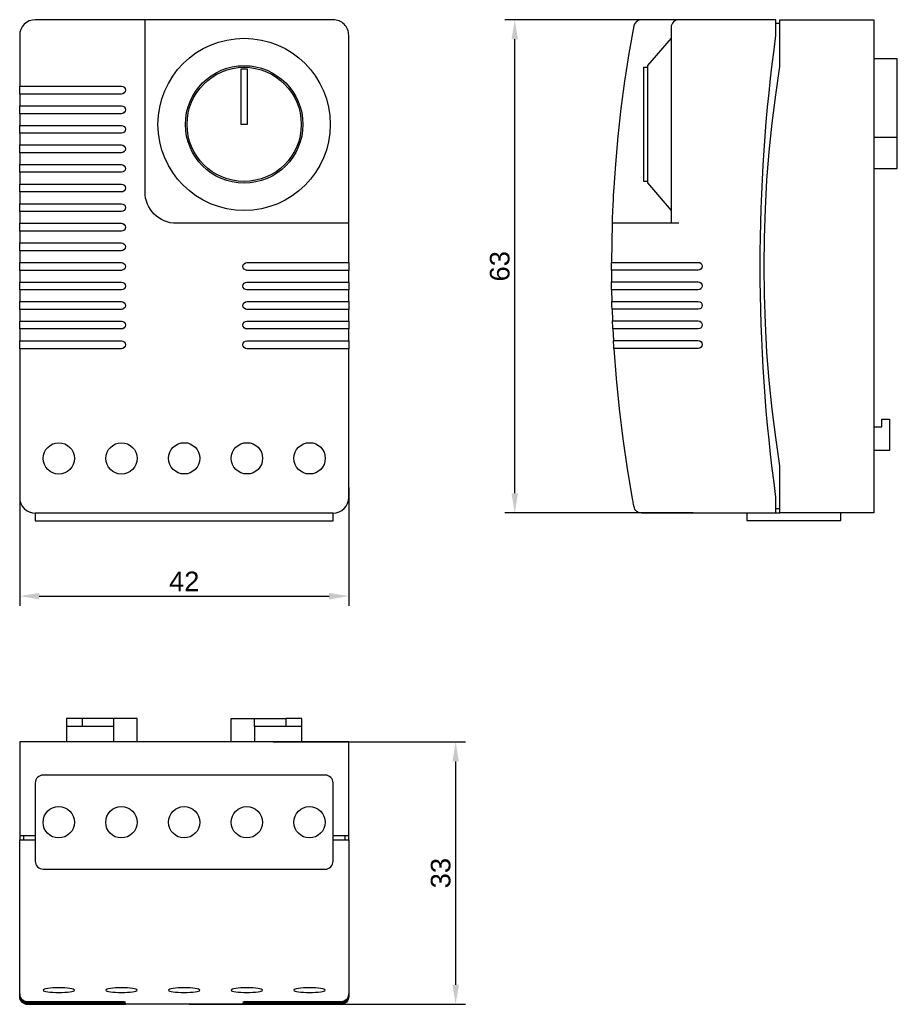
# Model space of a CAD drawing. Header units: millimetres. Extents: x 18 to 130, y 12 to 138.
import ezdxf

# ---------------------------------------------------------------- set-up
doc = ezdxf.new("R2010")
doc.units = ezdxf.units.MM
doc.layers.add('PDF_Geometry', color=7, linetype='Continuous')
doc.styles.get("Standard").update_dxf_attribs({"font": 'arial.ttf'})
doc.dimstyles.new('TDM', dxfattribs={"dimtxt": 2.5, "dimasz": 2.5, "dimexe": 1.25, "dimexo": 0.625, "dimtad": 1, "dimdec": 1, "dimtxsty": 'Standard', "dimcen": 2.5, "dimadec": 0, "dimazin": 0, "dimtfac": 1, "dimtdec": 1, "dimtmove": 0, "dimatfit": 3, "dimfxl": 1, "dimarcsym": 0})

# ---------------------------------------------------------------- blocks, each defined once
blk = doc.blocks.new('*D1')
at = {"color": 0, "lineweight": -2, "transparency": 16777216}
for p, q in [((18.45, 78.03), (18.45, 62.92)), ((60.45, 78.03), (60.45, 62.92)), ((20.95, 64.17), (57.95, 64.17))]:
    blk.add_line(p, q, dxfattribs=at)
at = {"color": 0, "transparency": 16777216}
for points in [[(20.95, 64.58), (20.95, 63.75), (18.45, 64.17)], [(57.95, 64.58), (57.95, 63.75), (60.45, 64.17)]]:
    blk.add_solid(points, dxfattribs=at)
at = {"layer": 'Defpoints', "color": 0, "transparency": 16777216}
for p in [(18.45, 78.66), (60.45, 78.66), (60.45, 64.17)]:
    blk.add_point(p, dxfattribs=at)
at = {"color": 0, "lineweight": 0, "transparency": 16777216, "insert": (39.45, 66.05), "char_height": 2.5, "attachment_point": 5}
blk.add_mtext('42', dxfattribs=at)
blk = doc.blocks.new('*D3')
at = {"color": 0, "lineweight": -2, "transparency": 16777216}
for p, q in [((50.79, 45.55), (75.35, 45.55)), ((74.1, 43.05), (74.1, 14.54)), ((40.07, 12.04), (75.35, 12.04))]:
    blk.add_line(p, q, dxfattribs=at)
at = {"color": 0, "transparency": 16777216}
for points in [[(73.69, 43.05), (74.52, 43.05), (74.1, 45.55)], [(73.69, 14.54), (74.52, 14.54), (74.1, 12.04)]]:
    blk.add_solid(points, dxfattribs=at)
at = {"layer": 'Defpoints', "color": 0, "transparency": 16777216}
for p in [(50.17, 45.55), (39.45, 12.04), (74.1, 12.04)]:
    blk.add_point(p, dxfattribs=at)
at = {"color": 0, "lineweight": 0, "transparency": 16777216, "insert": (72.2, 28.79), "char_height": 2.5, "attachment_point": 5, "rotation": 90}
blk.add_mtext('33', dxfattribs=at)
blk = doc.blocks.new('*D4')
at = {"color": 0, "lineweight": -2, "transparency": 16777216}
for p, q in [((104.41, 137.79), (80.4, 137.79)), ((81.65, 77.31), (81.65, 135.29)), ((104.41, 74.81), (80.4, 74.81))]:
    blk.add_line(p, q, dxfattribs=at)
at = {"color": 0, "transparency": 16777216}
for points in [[(81.23, 135.29), (82.06, 135.29), (81.65, 137.79)], [(81.23, 77.31), (82.06, 77.31), (81.65, 74.81)]]:
    blk.add_solid(points, dxfattribs=at)
at = {"layer": 'Defpoints', "color": 0, "transparency": 16777216}
for p in [(81.65, 137.79), (105.04, 137.79), (105.04, 74.81)]:
    blk.add_point(p, dxfattribs=at)
at = {"color": 0, "lineweight": 0, "transparency": 16777216, "insert": (79.74, 106.3), "char_height": 2.5, "attachment_point": 5, "rotation": 90}
blk.add_mtext('63', dxfattribs=at)

msp = doc.modelspace()

# ---------------------------------------------------------------- linework, layer by layer
at = {"layer": 'PDF_Geometry', "lineweight": 30}
for points in [[(60.45, 106.78), (60.45, 111.8), (60.43, 111.8), (60.38, 111.8), (60.28, 111.8), (60.17, 111.8), (60, 111.8), (59.83, 111.8), (59.64, 111.8), (59.45, 111.8), (38.45, 111.8), (38.07, 111.8), (37.67, 111.86), (37.29, 111.97), (36.91, 112.09), (36.55, 112.26), (36.21, 112.47), (35.89, 112.71), (35.61, 112.96), (35.36, 113.24), (35.13, 113.55), (34.92, 113.89), (34.75, 114.25), (34.62, 114.63), (34.51, 115.01), (34.47, 115.42), (34.45, 115.8), (34.45, 119.33), (34.45, 122.89), (34.45, 126.42), (34.45, 129.96), (34.45, 133.47), (34.45, 136.99), (34.45, 137.24), (34.45, 137.47), (34.45, 137.64), (34.45, 137.77), (34.45, 137.79), (20.44, 137.79), (20.06, 137.75), (19.67, 137.64), (19.31, 137.45), (19.02, 137.2), (18.76, 136.9), (18.59, 136.56), (18.47, 136.18), (18.45, 135.8), (18.45, 132.54), (18.45, 129.3)], [(115.5, 137.31), (114.99, 137.31)], [(101.61, 135.42), (98.6, 131.93), (98.6, 131.89), (98.6, 131.76), (98.6, 131.57), (98.6, 131.27), (98.6, 130.93), (98.6, 130.49), (98.6, 130), (98.6, 129.45), (98.6, 128.84), (98.6, 128.18), (98.6, 127.48), (98.6, 126.74), (98.6, 125.98), (98.6, 125.22), (98.6, 124.43), (98.6, 123.65), (98.6, 122.87), (98.6, 122.11), (98.6, 121.39), (98.6, 120.69), (98.6, 120.03), (98.6, 119.42), (98.6, 118.85), (98.6, 118.36), (98.6, 117.94), (98.6, 117.58), (98.6, 117.3), (98.6, 117.09), (98.6, 116.96), (98.6, 116.94), (101.61, 113.43)], [(127.5, 122.78), (130.48, 122.78), (130.48, 132.78), (127.5, 132.78)], [(98.6, 117.13), (98.12, 117.13), (98.12, 117.17), (98.12, 117.28), (98.12, 117.49), (98.12, 117.77), (98.12, 118.1), (98.12, 118.53), (98.12, 119.02), (98.12, 119.54), (98.12, 120.14), (98.12, 120.77), (98.12, 121.47), (98.12, 122.17), (98.12, 122.91), (98.12, 123.67), (98.12, 124.43), (98.12, 125.2), (98.12, 125.94), (98.12, 126.68), (98.12, 127.4), (98.12, 128.08), (98.12, 128.71), (98.12, 129.3), (98.12, 129.85), (98.12, 130.34), (98.12, 130.74), (98.12, 131.1), (98.12, 131.38), (98.12, 131.57), (98.12, 131.7), (98.12, 131.74), (98.6, 131.74)], [(18.45, 128.29), (18.45, 126.78)], [(18.45, 125.79), (18.45, 124.29)], [(18.45, 123.29), (18.45, 121.79)], [(127.5, 118.78), (130.48, 118.78), (130.48, 122.78)], [(18.45, 120.79), (18.45, 119.29)], [(18.45, 118.3), (18.45, 116.79)], [(18.45, 115.8), (18.45, 114.29)], [(18.45, 113.28), (18.45, 111.8)], [(18.45, 110.78), (18.45, 109.28)], [(102.6, 111.8), (95.07, 111.8), (94.88, 111.8), (94.69, 111.8), (94.52, 111.8), (94.37, 111.8), (94.24, 111.8), (94.16, 111.8), (94.09, 111.8), (94.07, 111.8), (93.99, 106.8)], [(18.45, 108.28), (18.45, 106.78)], [(18.45, 105.78), (18.45, 104.28)], [(60.45, 104.28), (60.45, 105.78)], [(93.99, 105.81), (93.99, 104.3)], [(18.45, 103.29), (18.45, 101.78)], [(60.45, 101.78), (60.45, 103.29)], [(94.01, 103.31), (94.05, 101.8)], [(18.45, 100.79), (18.45, 99.29)], [(60.45, 99.29), (60.45, 100.79)], [(94.07, 100.81), (94.14, 99.31)], [(18.45, 98.29), (18.45, 96.79)], [(60.45, 96.79), (60.45, 98.29)], [(94.18, 98.31), (94.24, 96.81)], [(18.45, 95.77), (18.45, 91.96), (18.45, 88.15), (18.45, 84.34), (18.45, 80.55), (18.45, 76.76), (18.47, 76.38), (18.59, 76.02), (18.76, 75.66), (19.02, 75.36), (19.31, 75.11), (19.67, 74.92), (20.06, 74.81), (20.44, 74.77), (20.44, 73.78), (20.48, 73.78), (20.56, 73.78), (20.73, 73.78), (20.94, 73.78), (21.18, 73.78), (21.43, 73.78), (57.46, 73.78), (57.72, 73.78), (57.95, 73.78), (58.16, 73.78), (58.33, 73.78), (58.41, 73.78), (58.46, 73.78), (58.46, 74.77), (20.44, 74.77)], [(58.46, 74.77), (58.84, 74.81), (59.22, 74.92), (59.58, 75.11), (59.87, 75.36), (60.13, 75.66), (60.3, 76.02), (60.43, 76.38), (60.45, 76.76), (60.45, 80.55), (60.45, 84.34), (60.45, 88.15), (60.45, 91.96), (60.45, 95.77)], [(127.5, 85.78), (128.49, 85.78), (128.49, 86.77), (129.49, 86.77), (129.49, 82.79), (127.5, 82.79)], [(111.26, 74.81), (111.26, 73.82), (111.31, 73.82), (111.39, 73.82), (111.56, 73.82), (111.77, 73.82), (112, 73.82), (112.26, 73.82), (122.27, 73.82), (122.53, 73.82), (122.76, 73.82), (122.97, 73.82), (123.14, 73.82), (123.22, 73.82), (123.27, 73.82), (123.27, 74.81)], [(115.5, 75.3), (114.99, 75.3)], [(33.43, 45.55), (33.43, 48.53), (30.45, 48.53), (26.45, 48.53), (24.44, 48.53), (24.44, 47.54)], [(26.45, 47.54), (26.45, 48.53)], [(30.45, 47.54), (30.45, 48.53)], [(45.46, 45.55), (45.46, 48.53), (48.44, 48.53)], [(48.44, 47.54), (48.44, 48.53), (52.44, 48.53)], [(54.46, 47.54), (54.46, 48.53), (52.44, 48.53), (52.44, 47.54)], [(30.45, 45.55), (30.45, 47.54), (24.44, 47.54), (24.44, 45.55)], [(54.46, 45.55), (54.46, 47.54), (48.44, 47.54), (48.44, 45.55)], [(60.45, 33.55), (60.45, 45.55), (60.43, 45.55), (60.3, 45.55), (60.11, 45.55), (59.87, 45.55), (59.56, 45.55), (59.22, 45.55), (58.84, 45.55), (58.46, 45.55), (20.44, 45.55), (20.06, 45.55), (19.67, 45.55), (19.34, 45.55), (19.02, 45.55), (18.78, 45.55), (18.59, 45.55), (18.47, 45.55), (18.45, 45.55), (18.45, 33.55), (18.45, 33.04)], [(20.44, 33.55), (20.06, 33.55), (19.67, 33.55), (19.34, 33.55), (19.02, 33.55), (18.78, 33.55), (18.59, 33.55), (18.47, 33.55), (18.45, 33.55)], [(18.45, 13.37), (18.45, 13.65), (18.45, 14.03), (18.45, 14.49), (18.45, 15.04), (18.45, 15.68), (18.45, 33.04), (18.47, 33.04), (18.59, 33.04), (18.78, 33.04), (19.02, 33.04), (19.34, 33.04), (19.67, 33.04), (20.06, 33.04), (20.44, 33.04)], [(18.93, 33.55), (18.93, 33.04)], [(60.45, 33.04), (60.45, 33.55), (60.43, 33.55), (60.3, 33.55), (60.11, 33.55), (59.87, 33.55), (59.56, 33.55), (59.22, 33.55), (58.84, 33.55), (58.46, 33.55)], [(58.46, 33.04), (58.84, 33.04), (59.22, 33.04), (59.56, 33.04), (59.87, 33.04), (60.11, 33.04), (60.3, 33.04), (60.43, 33.04), (60.45, 33.04), (60.45, 15.68), (60.45, 15.04), (60.45, 14.49), (60.45, 14.03), (60.45, 13.65), (60.45, 13.37)], [(59.96, 33.55), (59.96, 33.04)], [(18.45, 13.22), (18.45, 13.31)], [(18.45, 13.12), (18.45, 13.18)], [(18.45, 13.05), (18.45, 13.1)], [(60.45, 13.03), (60.43, 12.84), (60.38, 12.65), (60.28, 12.48), (60.17, 12.33), (60, 12.21), (59.83, 12.1), (59.64, 12.06), (59.45, 12.04), (47.45, 12.04), (47.26, 12.04), (47.09, 12.04), (46.98, 12.04), (46.94, 12.04), (31.95, 12.04), (31.91, 12.04), (31.8, 12.04), (31.63, 12.04), (31.44, 12.04), (19.44, 12.04), (19.25, 12.06), (19.06, 12.1), (18.89, 12.21), (18.72, 12.33), (18.62, 12.48), (18.51, 12.65), (18.47, 12.84), (18.45, 13.03)], [(18.45, 13.03), (18.45, 13.03)], [(60.45, 13.31), (60.45, 13.22)], [(60.45, 13.18), (60.45, 13.12)], [(60.45, 13.1), (60.45, 13.05)], [(60.45, 13.03), (60.45, 13.03)]]:
    msp.add_lwpolyline(points, dxfattribs=at)
for points in [[(60.45, 111.8), (60.45, 135.81, 0.414214), (58.46, 137.79), (34.45, 137.79)], [(114.99, 74.81), (114.99, 74.86), (114.99, 74.96), (114.99, 75.15), (114.99, 75.39), (114.99, 75.7), (114.99, 76.04), (114.99, 76.42), (114.99, 76.8, -0.068174), (114.99, 135.8), (114.99, 136.18), (114.99, 136.56), (114.99, 136.9), (114.99, 137.22), (114.99, 137.47), (114.99, 137.64), (114.99, 137.77), (114.99, 137.79), (102.6, 137.79), (97.82, 137.79, 0.361027), (96.83, 136.99), (96.21, 133.47), (95.66, 129.96), (95.2, 126.45), (94.81, 122.89), (94.5, 119.35), (94.24, 115.8), (94.22, 115.42), (94.2, 115.04), (94.2, 114.65), (94.18, 114.27), (94.16, 113.91), (94.14, 113.57), (94.12, 113.26), (94.12, 112.98), (94.09, 112.73), (94.09, 112.5), (94.09, 112.28), (94.07, 112.11), (94.07, 111.97), (94.07, 111.88), (94.07, 111.82), (94.07, 111.8)], [(94.31, 95.81), (94.6, 91.96), (94.98, 88.11), (95.45, 84.28), (96, 80.44), (96.63, 76.63), (96.68, 76.44), (96.72, 76.25), (96.74, 76.08), (96.76, 75.91), (96.8, 75.79), (96.8, 75.7), (96.83, 75.64), (96.83, 75.62, 0.361027), (97.82, 74.81), (112.26, 74.81), (114.99, 74.81), (115.5, 74.81), (115.5, 74.86), (115.5, 74.96), (115.5, 75.15), (115.5, 75.39), (115.5, 75.7), (115.5, 76.04), (115.5, 76.42), (115.5, 76.8), (115.5, 80.8), (114.97, 84.42), (114.5, 88.07), (114.14, 91.69), (113.85, 95.35), (113.66, 98.99), (113.53, 102.65), (113.49, 106.31), (113.53, 109.95), (113.66, 113.62), (113.85, 117.28), (114.14, 120.92), (114.5, 124.56), (114.97, 128.18), (115.5, 131.8), (115.5, 135.8), (115.5, 136.18), (115.5, 136.56), (115.5, 136.9), (115.5, 137.22), (115.5, 137.47), (115.5, 137.64), (115.5, 137.77), (115.5, 137.79), (127.5, 137.79), (127.5, 137.77), (127.5, 137.64), (127.5, 137.47), (127.5, 137.22), (127.5, 136.9), (127.5, 136.56), (127.5, 136.18), (127.5, 135.8), (127.5, 76.8), (127.5, 76.42), (127.5, 76.04), (127.5, 75.7), (127.5, 75.39), (127.5, 75.15), (127.5, 74.96), (127.5, 74.86), (127.5, 74.81), (122.27, 74.81), (115.5, 74.81)], [(102.59, 137.79, 0.414214), (101.61, 136.8), (101.61, 136.78), (101.61, 136.67), (101.61, 136.5), (101.61, 136.31), (101.61, 136.06), (101.61, 135.8), (101.61, 111.8)], [(57.45, 29.29, 0.414214), (58.46, 30.31), (58.46, 40.32, 0.414212), (57.46, 41.31), (21.43, 41.31, 0.414214), (20.44, 40.32), (20.44, 30.31, 0.414214), (21.43, 29.31), (57.45, 29.29)]]:
    msp.add_lwpolyline(points, format="xyb", dxfattribs=at)
for points in [[(47.47, 131.51), (47.47, 124.41), (46.73, 124.41), (46.73, 131.51)], [(19.44, 129.3), (31.44, 129.3), (31.63, 129.26), (31.8, 129.16), (31.91, 128.99), (31.95, 128.8), (31.91, 128.6), (31.8, 128.44), (31.63, 128.33), (31.44, 128.29), (19.44, 128.29), (19.25, 128.29), (19.06, 128.29), (18.89, 128.29), (18.72, 128.29), (18.62, 128.29), (18.51, 128.29), (18.47, 128.29), (18.45, 128.29), (18.45, 128.33), (18.45, 128.44), (18.45, 128.6), (18.45, 128.8), (18.45, 128.99), (18.45, 129.16), (18.45, 129.26), (18.45, 129.3), (18.47, 129.3), (18.51, 129.3), (18.62, 129.3), (18.72, 129.3), (18.89, 129.3), (19.06, 129.3), (19.25, 129.3)], [(19.44, 126.78), (31.44, 126.78), (31.63, 126.76), (31.8, 126.66), (31.91, 126.49), (31.95, 126.3), (31.91, 126.11), (31.8, 125.94), (31.63, 125.83), (31.44, 125.79), (19.44, 125.79), (19.25, 125.79), (19.06, 125.79), (18.89, 125.79), (18.72, 125.79), (18.62, 125.79), (18.51, 125.79), (18.47, 125.79), (18.45, 125.79), (18.45, 125.83), (18.45, 125.94), (18.45, 126.11), (18.45, 126.3), (18.45, 126.49), (18.45, 126.66), (18.45, 126.76), (18.45, 126.78), (18.47, 126.78), (18.51, 126.78), (18.62, 126.78), (18.72, 126.78), (18.89, 126.78), (19.06, 126.78), (19.25, 126.78)], [(19.44, 124.29), (31.44, 124.29), (31.63, 124.24), (31.8, 124.14), (31.91, 123.99), (31.95, 123.8), (31.91, 123.61), (31.8, 123.44), (31.63, 123.33), (31.44, 123.29), (19.44, 123.29), (19.25, 123.29), (19.06, 123.29), (18.89, 123.29), (18.72, 123.29), (18.62, 123.29), (18.51, 123.29), (18.47, 123.29), (18.45, 123.29), (18.45, 123.33), (18.45, 123.44), (18.45, 123.61), (18.45, 123.8), (18.45, 123.99), (18.45, 124.14), (18.45, 124.27), (18.45, 124.29), (18.47, 124.29), (18.51, 124.29), (18.62, 124.29), (18.72, 124.29), (18.89, 124.29), (19.06, 124.29), (19.25, 124.29)], [(19.44, 121.79), (31.44, 121.79), (31.63, 121.75), (31.8, 121.64), (31.91, 121.49), (31.95, 121.3), (31.91, 121.09), (31.8, 120.94), (31.63, 120.84), (31.44, 120.79), (19.44, 120.79), (19.25, 120.79), (19.06, 120.79), (18.89, 120.79), (18.72, 120.79), (18.62, 120.79), (18.51, 120.79), (18.47, 120.79), (18.45, 120.79), (18.45, 120.84), (18.45, 120.94), (18.45, 121.09), (18.45, 121.3), (18.45, 121.49), (18.45, 121.64), (18.45, 121.75), (18.45, 121.79), (18.47, 121.79), (18.51, 121.79), (18.62, 121.79), (18.72, 121.79), (18.89, 121.79), (19.06, 121.79), (19.25, 121.79)], [(19.44, 119.29), (31.44, 119.29), (31.63, 119.25), (31.8, 119.14), (31.91, 118.97), (31.95, 118.78), (31.91, 118.59), (31.8, 118.44), (31.63, 118.34), (31.44, 118.3), (19.44, 118.3), (19.25, 118.3), (19.06, 118.3), (18.89, 118.3), (18.72, 118.3), (18.62, 118.3), (18.51, 118.3), (18.47, 118.3), (18.45, 118.3), (18.45, 118.34), (18.45, 118.44), (18.45, 118.59), (18.45, 118.78), (18.45, 118.97), (18.45, 119.14), (18.45, 119.25), (18.45, 119.29), (18.47, 119.29), (18.51, 119.29), (18.62, 119.29), (18.72, 119.29), (18.89, 119.29), (19.06, 119.29), (19.25, 119.29)], [(19.44, 116.79), (31.44, 116.79), (31.63, 116.75), (31.8, 116.64), (31.91, 116.47), (31.95, 116.28), (31.91, 116.09), (31.8, 115.95), (31.63, 115.82), (31.44, 115.8), (19.44, 115.8), (19.25, 115.8), (19.06, 115.8), (18.89, 115.8), (18.72, 115.8), (18.62, 115.8), (18.51, 115.8), (18.47, 115.8), (18.45, 115.8), (18.45, 115.82), (18.45, 115.95), (18.45, 116.09), (18.45, 116.28), (18.45, 116.47), (18.45, 116.64), (18.45, 116.75), (18.45, 116.79), (18.47, 116.79), (18.51, 116.79), (18.62, 116.79), (18.72, 116.79), (18.89, 116.79), (19.06, 116.79), (19.25, 116.79)], [(19.44, 114.29), (31.44, 114.29), (31.63, 114.25), (31.8, 114.15), (31.91, 113.98), (31.95, 113.79), (31.91, 113.6), (31.8, 113.43), (31.63, 113.32), (31.44, 113.28), (19.44, 113.28), (19.25, 113.28), (19.06, 113.28), (18.89, 113.28), (18.72, 113.28), (18.62, 113.28), (18.51, 113.28), (18.47, 113.28), (18.45, 113.28), (18.45, 113.32), (18.45, 113.43), (18.45, 113.6), (18.45, 113.79), (18.45, 113.98), (18.45, 114.15), (18.45, 114.25), (18.45, 114.29), (18.47, 114.29), (18.51, 114.29), (18.62, 114.29), (18.72, 114.29), (18.89, 114.29), (19.06, 114.29), (19.25, 114.29)], [(19.44, 111.8), (31.44, 111.8), (31.63, 111.75), (31.8, 111.65), (31.91, 111.48), (31.95, 111.29), (31.91, 111.1), (31.8, 110.93), (31.63, 110.82), (31.44, 110.78), (19.44, 110.78), (19.25, 110.78), (19.06, 110.78), (18.89, 110.78), (18.72, 110.78), (18.62, 110.78), (18.51, 110.78), (18.47, 110.78), (18.45, 110.78), (18.45, 110.82), (18.45, 110.93), (18.45, 111.1), (18.45, 111.29), (18.45, 111.48), (18.45, 111.65), (18.45, 111.75), (18.45, 111.8), (18.47, 111.8), (18.51, 111.8), (18.62, 111.8), (18.72, 111.8), (18.89, 111.8), (19.06, 111.8), (19.25, 111.8)], [(19.44, 109.28), (31.44, 109.28), (31.63, 109.26), (31.8, 109.13), (31.91, 108.98), (31.95, 108.79), (31.91, 108.6), (31.8, 108.43), (31.63, 108.32), (31.44, 108.28), (19.44, 108.28), (19.25, 108.28), (19.06, 108.28), (18.89, 108.28), (18.72, 108.28), (18.62, 108.28), (18.51, 108.28), (18.47, 108.28), (18.45, 108.28), (18.45, 108.32), (18.45, 108.43), (18.45, 108.6), (18.45, 108.79), (18.45, 108.98), (18.45, 109.13), (18.45, 109.26), (18.45, 109.28), (18.47, 109.28), (18.51, 109.28), (18.62, 109.28), (18.72, 109.28), (18.89, 109.28), (19.06, 109.28), (19.25, 109.28)], [(19.44, 106.78), (31.44, 106.78), (31.63, 106.74), (31.8, 106.63), (31.91, 106.48), (31.95, 106.29), (31.91, 106.1), (31.8, 105.93), (31.63, 105.83), (31.44, 105.78), (19.44, 105.78), (19.25, 105.78), (19.06, 105.78), (18.89, 105.78), (18.72, 105.78), (18.62, 105.78), (18.51, 105.78), (18.47, 105.78), (18.45, 105.78), (18.45, 105.83), (18.45, 105.93), (18.45, 106.1), (18.45, 106.29), (18.45, 106.48), (18.45, 106.63), (18.45, 106.74), (18.45, 106.78), (18.47, 106.78), (18.51, 106.78), (18.62, 106.78), (18.72, 106.78), (18.89, 106.78), (19.06, 106.78), (19.25, 106.78)], [(59.45, 106.78), (59.64, 106.78), (59.83, 106.78), (60, 106.78), (60.17, 106.78), (60.28, 106.78), (60.38, 106.78), (60.43, 106.78), (60.45, 106.78), (60.45, 106.74), (60.45, 106.63), (60.45, 106.48), (60.45, 106.29), (60.45, 106.1), (60.45, 105.93), (60.45, 105.83), (60.45, 105.78), (60.43, 105.78), (60.38, 105.78), (60.28, 105.78), (60.17, 105.78), (60, 105.78), (59.83, 105.78), (59.64, 105.78), (59.45, 105.78), (47.45, 105.78), (47.26, 105.83), (47.09, 105.93), (46.98, 106.1), (46.94, 106.29), (46.98, 106.48), (47.09, 106.63), (47.26, 106.74), (47.45, 106.78)], [(19.44, 104.28), (31.44, 104.28), (31.63, 104.24), (31.8, 104.13), (31.91, 103.98), (31.95, 103.77), (31.91, 103.58), (31.8, 103.43), (31.63, 103.33), (31.44, 103.29), (19.44, 103.29), (19.25, 103.29), (19.06, 103.29), (18.89, 103.29), (18.72, 103.29), (18.62, 103.29), (18.51, 103.29), (18.47, 103.29), (18.45, 103.29), (18.45, 103.33), (18.45, 103.43), (18.45, 103.58), (18.45, 103.77), (18.45, 103.98), (18.45, 104.13), (18.45, 104.24), (18.45, 104.28), (18.47, 104.28), (18.51, 104.28), (18.62, 104.28), (18.72, 104.28), (18.89, 104.28), (19.06, 104.28), (19.25, 104.28)], [(59.45, 104.28), (59.64, 104.28), (59.83, 104.28), (60, 104.28), (60.17, 104.28), (60.28, 104.28), (60.38, 104.28), (60.43, 104.28), (60.45, 104.28), (60.45, 104.24), (60.45, 104.13), (60.45, 103.98), (60.45, 103.77), (60.45, 103.58), (60.45, 103.43), (60.45, 103.33), (60.45, 103.29), (60.43, 103.29), (60.38, 103.29), (60.28, 103.29), (60.17, 103.29), (60, 103.29), (59.83, 103.29), (59.64, 103.29), (59.45, 103.29), (47.45, 103.29), (47.26, 103.33), (47.09, 103.43), (46.98, 103.58), (46.94, 103.77), (46.98, 103.98), (47.09, 104.13), (47.26, 104.24), (47.45, 104.28)], [(19.44, 101.78), (31.44, 101.78), (31.63, 101.74), (31.8, 101.64), (31.91, 101.47), (31.95, 101.28), (31.91, 101.08), (31.8, 100.94), (31.63, 100.83), (31.44, 100.79), (19.44, 100.79), (19.25, 100.79), (19.06, 100.79), (18.89, 100.79), (18.72, 100.79), (18.62, 100.79), (18.51, 100.79), (18.47, 100.79), (18.45, 100.79), (18.45, 100.81), (18.45, 100.94), (18.45, 101.08), (18.45, 101.28), (18.45, 101.47), (18.45, 101.64), (18.45, 101.74), (18.45, 101.78), (18.47, 101.78), (18.51, 101.78), (18.62, 101.78), (18.72, 101.78), (18.89, 101.78), (19.06, 101.78), (19.25, 101.78)], [(59.45, 101.78), (59.64, 101.78), (59.83, 101.78), (60, 101.78), (60.17, 101.78), (60.28, 101.78), (60.38, 101.78), (60.43, 101.78), (60.45, 101.78), (60.45, 101.74), (60.45, 101.64), (60.45, 101.47), (60.45, 101.28), (60.45, 101.08), (60.45, 100.94), (60.45, 100.81), (60.45, 100.79), (60.43, 100.79), (60.38, 100.79), (60.28, 100.79), (60.17, 100.79), (60, 100.79), (59.83, 100.79), (59.64, 100.79), (59.45, 100.79), (47.45, 100.79), (47.26, 100.83), (47.09, 100.94), (46.98, 101.08), (46.94, 101.28), (46.98, 101.47), (47.09, 101.64), (47.26, 101.74), (47.45, 101.78)], [(19.44, 99.29), (31.44, 99.29), (31.63, 99.24), (31.8, 99.14), (31.91, 98.97), (31.95, 98.78), (31.91, 98.59), (31.8, 98.42), (31.63, 98.31), (31.44, 98.29), (19.44, 98.29), (19.25, 98.29), (19.06, 98.29), (18.89, 98.29), (18.72, 98.29), (18.62, 98.29), (18.51, 98.29), (18.47, 98.29), (18.45, 98.29), (18.45, 98.31), (18.45, 98.42), (18.45, 98.59), (18.45, 98.78), (18.45, 98.97), (18.45, 99.14), (18.45, 99.24), (18.45, 99.29), (18.47, 99.29), (18.51, 99.29), (18.62, 99.29), (18.72, 99.29), (18.89, 99.29), (19.06, 99.29), (19.25, 99.29)], [(59.45, 99.29), (59.64, 99.29), (59.83, 99.29), (60, 99.29), (60.17, 99.29), (60.28, 99.29), (60.38, 99.29), (60.43, 99.29), (60.45, 99.29), (60.45, 99.24), (60.45, 99.14), (60.45, 98.97), (60.45, 98.78), (60.45, 98.59), (60.45, 98.42), (60.45, 98.31), (60.45, 98.29), (60.43, 98.29), (60.38, 98.29), (60.28, 98.29), (60.17, 98.29), (60, 98.29), (59.83, 98.29), (59.64, 98.29), (59.45, 98.29), (47.45, 98.29), (47.26, 98.31), (47.09, 98.42), (46.98, 98.59), (46.94, 98.78), (46.98, 98.97), (47.09, 99.14), (47.26, 99.24), (47.45, 99.29)], [(19.44, 96.79), (31.44, 96.79), (31.63, 96.75), (31.8, 96.64), (31.91, 96.47), (31.95, 96.28), (31.91, 96.09), (31.8, 95.92), (31.63, 95.81), (31.44, 95.77), (19.44, 95.77), (19.25, 95.77), (19.06, 95.77), (18.89, 95.77), (18.72, 95.77), (18.62, 95.77), (18.51, 95.77), (18.47, 95.77), (18.45, 95.77), (18.45, 95.81), (18.45, 95.92), (18.45, 96.09), (18.45, 96.28), (18.45, 96.47), (18.45, 96.64), (18.45, 96.75), (18.45, 96.79), (18.47, 96.79), (18.51, 96.79), (18.62, 96.79), (18.72, 96.79), (18.89, 96.79), (19.06, 96.79), (19.25, 96.79)], [(59.45, 96.79), (59.64, 96.79), (59.83, 96.79), (60, 96.79), (60.17, 96.79), (60.28, 96.79), (60.38, 96.79), (60.43, 96.79), (60.45, 96.79), (60.45, 96.75), (60.45, 96.64), (60.45, 96.47), (60.45, 96.28), (60.45, 96.09), (60.45, 95.92), (60.45, 95.81), (60.45, 95.77), (60.43, 95.77), (60.38, 95.77), (60.28, 95.77), (60.17, 95.77), (60, 95.77), (59.83, 95.77), (59.64, 95.77), (59.45, 95.77), (47.45, 95.77), (47.26, 95.81), (47.09, 95.92), (46.98, 96.09), (46.94, 96.28), (46.98, 96.47), (47.09, 96.64), (47.26, 96.75), (47.45, 96.79)], [(23.44, 14.15), (23.06, 14.13), (22.68, 14.13), (22.32, 14.09), (22.02, 14.05), (21.77, 14.01), (21.6, 13.96), (21.47, 13.9), (21.43, 13.84), (21.47, 13.77), (21.6, 13.73), (21.77, 13.67), (22.02, 13.63), (22.32, 13.6), (22.68, 13.58), (23.06, 13.56), (23.44, 13.56), (23.82, 13.56), (24.2, 13.58), (24.56, 13.6), (24.86, 13.63), (25.11, 13.67), (25.28, 13.73), (25.41, 13.77), (25.43, 13.84), (25.41, 13.9), (25.28, 13.96), (25.09, 14.01), (24.86, 14.05), (24.56, 14.09), (24.2, 14.13), (23.82, 14.13)], [(31.44, 14.15), (31.06, 14.13), (30.68, 14.13), (30.32, 14.09), (30.03, 14.05), (29.77, 14.01), (29.6, 13.96), (29.48, 13.9), (29.43, 13.84), (29.48, 13.77), (29.6, 13.73), (29.77, 13.67), (30.03, 13.63), (30.32, 13.6), (30.68, 13.58), (31.06, 13.56), (31.44, 13.56), (31.83, 13.56), (32.21, 13.58), (32.57, 13.6), (32.86, 13.63), (33.12, 13.67), (33.29, 13.73), (33.41, 13.77), (33.43, 13.84), (33.41, 13.9), (33.29, 13.96), (33.1, 14.01), (32.86, 14.05), (32.57, 14.09), (32.21, 14.13), (31.83, 14.13)], [(39.45, 14.15), (39.07, 14.13), (38.68, 14.13), (38.32, 14.09), (38.03, 14.05), (37.77, 14.01), (37.6, 13.96), (37.48, 13.9), (37.44, 13.84), (37.48, 13.77), (37.6, 13.73), (37.77, 13.67), (38.03, 13.63), (38.32, 13.6), (38.68, 13.58), (39.07, 13.56), (39.45, 13.56), (39.83, 13.56), (40.21, 13.58), (40.57, 13.6), (40.86, 13.63), (41.12, 13.67), (41.29, 13.73), (41.42, 13.77), (41.46, 13.84), (41.42, 13.9), (41.29, 13.96), (41.12, 14.01), (40.86, 14.05), (40.57, 14.09), (40.21, 14.13), (39.83, 14.13)], [(47.45, 14.15), (47.07, 14.13), (46.69, 14.13), (46.33, 14.09), (46.03, 14.05), (45.8, 14.01), (45.61, 13.96), (45.48, 13.9), (45.46, 13.84), (45.48, 13.77), (45.61, 13.73), (45.78, 13.67), (46.03, 13.63), (46.33, 13.6), (46.69, 13.58), (47.07, 13.56), (47.45, 13.56), (47.83, 13.56), (48.21, 13.58), (48.57, 13.6), (48.87, 13.63), (49.12, 13.67), (49.29, 13.73), (49.42, 13.77), (49.46, 13.84), (49.42, 13.9), (49.29, 13.96), (49.12, 14.01), (48.87, 14.05), (48.57, 14.09), (48.21, 14.13), (47.83, 14.13)], [(55.45, 14.15), (55.07, 14.13), (54.69, 14.13), (54.33, 14.09), (54.03, 14.05), (53.8, 14.01), (53.61, 13.96), (53.48, 13.9), (53.46, 13.84), (53.48, 13.77), (53.61, 13.73), (53.78, 13.67), (54.03, 13.63), (54.33, 13.6), (54.69, 13.58), (55.07, 13.56), (55.45, 13.56), (55.83, 13.56), (56.21, 13.58), (56.57, 13.6), (56.87, 13.63), (57.12, 13.67), (57.29, 13.73), (57.42, 13.77), (57.46, 13.84), (57.42, 13.9), (57.29, 13.96), (57.12, 14.01), (56.87, 14.05), (56.57, 14.09), (56.21, 14.13), (55.83, 14.13)], [(18.45, 13.31), (18.47, 13.12), (18.51, 12.93), (18.62, 12.74), (18.72, 12.59), (18.89, 12.46), (19.06, 12.38), (19.25, 12.31), (19.44, 12.29), (31.44, 12.29), (31.63, 12.31), (31.8, 12.31), (31.91, 12.31), (31.95, 12.33), (31.91, 12.33), (31.8, 12.36), (31.63, 12.36), (31.44, 12.36), (19.44, 12.36), (19.25, 12.38), (19.06, 12.44), (18.89, 12.52), (18.72, 12.65), (18.62, 12.8), (18.51, 12.99), (18.47, 13.16), (18.45, 13.37)], [(18.45, 13.18), (18.47, 12.99), (18.51, 12.8), (18.62, 12.63), (18.72, 12.46), (18.89, 12.36), (19.06, 12.25), (19.25, 12.19), (19.44, 12.19), (31.44, 12.19), (31.63, 12.19), (31.8, 12.19), (31.91, 12.19), (31.95, 12.21), (31.91, 12.21), (31.8, 12.21), (31.63, 12.23), (31.44, 12.23), (19.44, 12.23), (19.25, 12.25), (19.06, 12.29), (18.89, 12.4), (18.72, 12.52), (18.62, 12.67), (18.51, 12.84), (18.47, 13.03), (18.45, 13.22)], [(18.45, 13.1), (18.47, 12.91), (18.51, 12.71), (18.62, 12.55), (18.72, 12.38), (18.89, 12.25), (19.06, 12.16), (19.25, 12.1), (19.44, 12.1), (31.44, 12.1), (31.63, 12.1), (31.8, 12.1), (31.91, 12.1), (31.95, 12.1), (31.91, 12.1), (31.8, 12.12), (31.63, 12.12), (31.44, 12.12), (19.44, 12.12), (19.25, 12.14), (19.06, 12.21), (18.89, 12.29), (18.72, 12.42), (18.62, 12.57), (18.51, 12.74), (18.47, 12.93), (18.45, 13.12)], [(18.45, 13.03), (18.47, 12.84), (18.51, 12.65), (18.62, 12.48), (18.72, 12.33), (18.89, 12.21), (19.06, 12.12), (19.25, 12.06), (19.44, 12.04), (31.44, 12.04), (31.63, 12.04), (31.8, 12.04), (31.91, 12.04), (31.95, 12.06), (31.91, 12.06), (31.8, 12.06), (31.63, 12.06), (31.44, 12.06), (19.44, 12.06), (19.25, 12.08), (19.06, 12.14), (18.89, 12.23), (18.72, 12.36), (18.62, 12.5), (18.51, 12.67), (18.47, 12.86), (18.45, 13.05)], [(59.45, 12.29), (59.64, 12.31), (59.83, 12.38), (60, 12.46), (60.17, 12.59), (60.28, 12.74), (60.38, 12.93), (60.43, 13.12), (60.45, 13.31), (60.45, 13.37), (60.43, 13.16), (60.38, 12.99), (60.28, 12.8), (60.17, 12.65), (60, 12.52), (59.83, 12.44), (59.64, 12.38), (59.45, 12.36), (47.45, 12.36), (47.26, 12.36), (47.09, 12.36), (46.98, 12.33), (46.94, 12.33), (46.98, 12.31), (47.09, 12.31), (47.26, 12.31), (47.45, 12.29)], [(59.45, 12.19), (59.64, 12.19), (59.83, 12.25), (60, 12.36), (60.17, 12.46), (60.28, 12.63), (60.38, 12.8), (60.43, 12.99), (60.45, 13.18), (60.45, 13.22), (60.43, 13.03), (60.38, 12.84), (60.28, 12.67), (60.17, 12.52), (60, 12.4), (59.83, 12.29), (59.64, 12.25), (59.45, 12.23), (47.45, 12.23), (47.26, 12.23), (47.09, 12.21), (46.98, 12.21), (46.94, 12.21), (46.98, 12.19), (47.09, 12.19), (47.26, 12.19), (47.45, 12.19)], [(59.45, 12.1), (59.64, 12.1), (59.83, 12.16), (60, 12.25), (60.17, 12.38), (60.28, 12.55), (60.38, 12.71), (60.43, 12.91), (60.45, 13.1), (60.45, 13.12), (60.43, 12.93), (60.38, 12.74), (60.28, 12.57), (60.17, 12.42), (60, 12.29), (59.83, 12.21), (59.64, 12.14), (59.45, 12.12), (47.45, 12.12), (47.26, 12.12), (47.09, 12.12), (46.98, 12.1), (46.94, 12.1), (46.98, 12.1), (47.09, 12.1), (47.26, 12.1), (47.45, 12.1)], [(59.45, 12.04), (59.64, 12.06), (59.83, 12.12), (60, 12.21), (60.17, 12.33), (60.28, 12.48), (60.38, 12.65), (60.43, 12.84), (60.45, 13.03), (60.45, 13.05), (60.43, 12.86), (60.38, 12.67), (60.28, 12.5), (60.17, 12.36), (60, 12.23), (59.83, 12.14), (59.64, 12.08), (59.45, 12.06), (47.45, 12.06), (47.26, 12.06), (47.09, 12.06), (46.98, 12.06), (46.94, 12.06), (46.98, 12.04), (47.09, 12.04), (47.26, 12.04), (47.45, 12.04)]]:
    msp.add_lwpolyline(points, close=True, dxfattribs=at)
for points in [[(105.08, 105.81), (94.98, 105.81), (94.79, 105.81), (94.6, 105.81), (94.43, 105.81), (94.29, 105.81), (94.16, 105.81), (94.05, 105.81), (94.01, 105.81), (93.99, 105.81), (93.99, 105.85), (93.99, 105.95), (93.99, 106.12), (93.99, 106.31), (93.99, 106.5), (93.99, 106.65), (93.99, 106.76), (93.99, 106.8), (94.01, 106.8), (94.05, 106.8), (94.16, 106.8), (94.29, 106.8), (94.43, 106.8), (94.6, 106.8), (94.79, 106.8), (94.98, 106.8), (105.08, 106.8, -0.999991)], [(105.08, 103.31), (95, 103.31), (94.81, 103.31), (94.62, 103.31), (94.45, 103.31), (94.31, 103.31), (94.18, 103.31), (94.09, 103.31), (94.03, 103.31), (94.01, 103.31), (94.01, 103.35), (94.01, 103.46), (94.01, 103.6), (94.01, 103.82), (93.99, 104.01), (93.99, 104.15), (93.99, 104.26), (93.99, 104.3), (94.01, 104.3), (94.07, 104.3), (94.16, 104.3), (94.29, 104.3), (94.43, 104.3), (94.6, 104.3), (94.79, 104.3), (94.98, 104.3), (105.08, 104.3, -0.999991)], [(105.08, 100.81), (95.07, 100.81), (94.88, 100.81), (94.69, 100.81), (94.52, 100.81), (94.37, 100.81), (94.24, 100.81), (94.16, 100.81), (94.09, 100.81), (94.07, 100.81), (94.07, 100.85), (94.07, 100.96), (94.05, 101.11), (94.05, 101.3), (94.05, 101.49), (94.05, 101.66), (94.05, 101.76), (94.05, 101.8), (94.12, 101.8), (94.2, 101.8), (94.33, 101.8), (94.5, 101.8), (94.67, 101.8), (94.86, 101.8), (95.05, 101.8), (105.08, 101.8, -0.999991)], [(105.08, 98.31), (95.17, 98.31), (94.98, 98.31), (94.79, 98.31), (94.62, 98.31), (94.48, 98.31), (94.35, 98.31), (94.24, 98.31), (94.2, 98.31), (94.18, 98.31), (94.18, 98.35), (94.16, 98.46), (94.16, 98.61), (94.16, 98.8), (94.14, 98.99), (94.14, 99.16), (94.14, 99.26), (94.14, 99.31), (94.2, 99.31), (94.31, 99.31), (94.41, 99.31), (94.58, 99.31), (94.75, 99.31), (94.94, 99.31), (95.13, 99.31), (105.08, 99.31, -0.999991)], [(105.08, 95.81), (95.32, 95.81), (95.11, 95.81), (94.94, 95.81), (94.75, 95.81), (94.6, 95.81), (94.48, 95.81), (94.39, 95.81), (94.33, 95.81), (94.31, 95.81), (94.31, 95.83), (94.31, 95.96), (94.29, 96.11), (94.29, 96.3), (94.26, 96.49), (94.26, 96.66), (94.26, 96.77), (94.24, 96.81), (94.26, 96.81), (94.33, 96.81), (94.41, 96.81), (94.54, 96.81), (94.69, 96.81), (94.88, 96.81), (95.07, 96.81), (95.26, 96.81), (105.08, 96.81, -0.999991)]]:
    msp.add_lwpolyline(points, format="xyb", close=True, dxfattribs=at)
for centre, radius in [((47.1, 124.42), 11), ((47.1, 124.42), 7.5), ((47.1, 124.42), 7.29), ((23.44, 81.76), 2), ((31.44, 81.76), 2), ((39.45, 81.77), 2), ((47.46, 81.77), 2), ((55.46, 81.77), 2), ((23.43, 35.29), 2), ((31.43, 35.29), 2), ((39.44, 35.29), 2), ((47.44, 35.29), 2), ((55.44, 35.29), 2)]:
    msp.add_circle(centre, radius, dxfattribs=at)

# ---------------------------------------------------------------- dimensions: what is measured, and where the dimension line sits
at = {"lineweight": 0}
dim = msp.add_linear_dim(base=(81.65, 137.79), p1=(105.04, 74.81), p2=(105.04, 137.79), angle=90, dimstyle='TDM', dxfattribs=at)
dim.commit()
dim.dimension.update_dxf_attribs({"geometry": '*D4', "text_midpoint": (79.74, 106.3)})
dim = msp.add_linear_dim(base=(60.45, 64.17), p1=(18.45, 78.66), p2=(60.45, 78.66), dimstyle='TDM', dxfattribs=at)
dim.commit()
dim.dimension.update_dxf_attribs({"geometry": '*D1', "text_midpoint": (39.45, 66.05)})
dim = msp.add_linear_dim(base=(74.1, 12.04), p1=(50.17, 45.55), p2=(39.45, 12.04), angle=90, text='33', dimstyle='TDM', dxfattribs=at)
dim.commit()
dim.dimension.update_dxf_attribs({"geometry": '*D3', "text_midpoint": (72.2, 28.79)})

doc.saveas('drawing.dxf')
